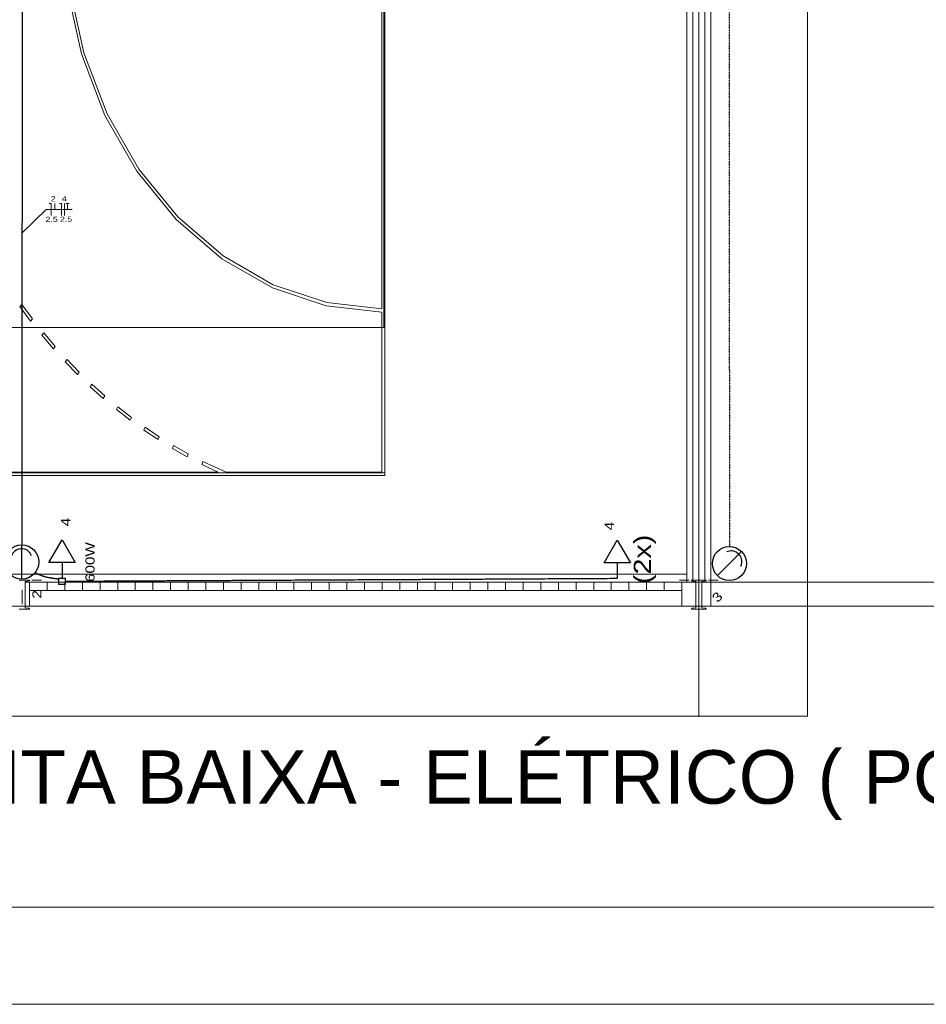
# Model space of a CAD drawing. Header units: millimetres. Extents: x 10050 to 25386, y -10594 to -3144.
# Tile 14 of 29: x 18627 to 20128, y -10594 to -8964. Entities that reach past the tile are written whole.
import ezdxf

# ---------------------------------------------------------------- set-up
doc = ezdxf.new("R2010")
doc.units = ezdxf.units.MM
doc.linetypes.add('JIS_02_1.2', pattern=[0.25, 0.125, -0.125])
for name, color, linetype in [('Anotação - Geral', 7, 'Continuous'), ('Interior - Mobiliário', 7, 'Continuous'), ('Janelas ARCHICAD', 7, 'Continuous'), ('Linha & Trama.2D', 7, 'Continuous'), ('Linha _ Trama.2D', 7, 'Continuous')]:
    doc.layers.add(name, color=color, linetype=linetype)
for name, color, linetype, lineweight in [('DI-Pontilhado', 7, 'Continuous', 20), ('EL-Condutos', 4, 'Continuous', 30), ('EL-Fios', 9, 'Continuous', 20), ('EL-Textos fios', 7, 'Continuous', 20), ('P-SIMBOL', 3, 'Continuous', 30), ('Textos', 7, 'Continuous', 5)]:
    doc.layers.add(name, color=color, linetype=linetype, lineweight=lineweight)
doc.styles.add('ARIAL', font='arial.ttf', dxfattribs={"width": 1.2})
doc.styles.add('GENERATED_STYLE_1', font='arial.ttf')

msp = doc.modelspace()

# ---------------------------------------------------------------- linework, layer by layer
at = {"layer": 'DI-Pontilhado'}
msp.add_line((14467.42, -9935.3), (20336.94, -9935.3), dxfattribs=at)
msp.add_lwpolyline([(19056.37, -4935.3), (20336.94, -4935.3), (20336.94, -6090.68), (20336.94, -6348.88), (20336.94, -9935.3), (19771.06, -9935.3), (19771.06, -7335.3), (19055.56, -7335.3)], close=True, dxfattribs=at)
for points in [[(21691.06, -9895.3), (19771.06, -9895.3)], [(19771.06, -9935.3), (21691.06, -9935.3)]]:
    msp.add_lwpolyline(points, dxfattribs=at)
at = {"layer": 'EL-Condutos', "linetype": 'JIS_02_1.2'}
msp.add_spline([(19800.39, -7393.58), (19800.46, -7510.84), (19800.52, -7620.69), (19800.57, -7723.65), (19800.63, -7820.24), (19800.68, -7911.01), (19800.72, -7996.47), (19800.77, -8077.17), (19800.81, -8153.63), (19800.85, -8226.37), (19800.89, -8295.94), (19800.92, -8362.85), (19800.96, -8427.65), (19800.99, -8490.85), (19801.03, -8553), (19801.06, -8614.62), (19801.09, -8676.23), (19801.13, -8738.38), (19801.16, -8801.58), (19801.2, -8866.38), (19801.23, -8933.29), (19801.27, -9002.86), (19801.31, -9075.6), (19801.35, -9152.06), (19801.4, -9232.76), (19801.44, -9318.22), (19801.49, -9408.99), (19801.55, -9505.59), (19801.6, -9608.54), (19801.66, -9718.39), (19801.73, -9835.66)], degree=3, dxfattribs=at)
at = {"layer": 'EL-Condutos', "linetype": 'Continuous'}
for points in [[(18632.18, -7439.24), (18632.09, -7554.22), (18632, -7661.93), (18631.92, -7762.88), (18631.85, -7857.59), (18631.78, -7946.58), (18631.71, -8030.38), (18631.65, -8109.51), (18631.59, -8184.47), (18631.53, -8255.8), (18631.48, -8324.01), (18631.43, -8389.62), (18631.38, -8453.15), (18631.33, -8515.12), (18631.28, -8576.06), (18631.23, -8636.47), (18631.18, -8696.89), (18631.14, -8757.82), (18631.09, -8819.79), (18631.04, -8883.33), (18630.98, -8948.94), (18630.93, -9017.15), (18630.87, -9088.47), (18630.81, -9163.44), (18630.75, -9242.56), (18630.68, -9326.36), (18630.61, -9415.36), (18630.54, -9510.07), (18630.46, -9611.02), (18630.37, -9718.72), (18630.28, -9833.7)], [(18652.52, -9879.49), (18654.27, -9880.45), (18656, -9881.34), (18657.69, -9882.15), (18659.36, -9882.9), (18660.99, -9883.59), (18662.59, -9884.21), (18664.16, -9884.78), (18665.7, -9885.3), (18667.21, -9885.77), (18668.69, -9886.19), (18670.14, -9886.58), (18671.55, -9886.92), (18672.94, -9887.23), (18674.29, -9887.51), (18675.62, -9887.76), (18676.91, -9887.98), (18678.17, -9888.19), (18679.4, -9888.38), (18680.6, -9888.56), (18681.77, -9888.73), (18682.9, -9888.89), (18684.01, -9889.06), (18685.08, -9889.22), (18686.13, -9889.39), (18687.14, -9889.57), (18688.12, -9889.76), (18689.07, -9889.96), (18689.99, -9890.19), (18690.87, -9890.44), (18691.73, -9890.71)], [(18702.39, -9893.87), (18746.33, -9893.63), (18787.46, -9893.42), (18825.98, -9893.21), (18862.09, -9893.02), (18895.99, -9892.84), (18927.88, -9892.68), (18957.97, -9892.52), (18986.45, -9892.37), (19013.53, -9892.22), (19039.42, -9892.09), (19064.31, -9891.96), (19088.4, -9891.83), (19111.89, -9891.71), (19135, -9891.58), (19157.91, -9891.46), (19180.84, -9891.34), (19203.98, -9891.22), (19227.54, -9891.1), (19251.71, -9890.97), (19276.71, -9890.84), (19302.72, -9890.7), (19329.96, -9890.55), (19358.62, -9890.4), (19388.91, -9890.24), (19421.03, -9890.07), (19455.17, -9889.89), (19491.55, -9889.7), (19530.37, -9889.5), (19571.82, -9889.28), (19616.11, -9889.04)]]:
    msp.add_spline(points, degree=3, dxfattribs=at)
at = {"layer": 'EL-Fios'}
for p, q in [((18675.6, -9268.72), (18678.94, -9268.72)), ((18678.94, -9288.72), (18678.94, -9268.72)), ((18684.9, -9278.72), (18684.9, -9268.72)), ((18692.54, -9268.72), (18695.87, -9268.72)), ((18695.87, -9288.72), (18695.87, -9268.72)), ((18700.87, -9288.72), (18700.87, -9268.72)), ((18703.2, -9268.72), (18708.54, -9268.72)), ((18705.87, -9278.72), (18705.87, -9268.72))]:
    msp.add_line(p, q, dxfattribs=at)
at = {"layer": 'EL-Textos fios'}
for p, q in [((18630.69, -9317.78), (18670.6, -9278.72)), ((18670.6, -9278.72), (18713.54, -9278.72))]:
    msp.add_line(p, q, dxfattribs=at)
at = {"layer": 'Interior - Mobiliário', "color": 102, "linetype": 'Continuous', "lineweight": 0}
for p, q in [((19731.06, -9882.04), (19731.06, -7395.34)), ((19231.06, -7558.69), (19231.06, -9718.69)), ((19231.06, -9718.69), (19231.06, -7558.69)), ((19226.61, -9443.27), (19226.61, -7834.11)), ((18728.93, -9021.19), (18705.09, -8912.62)), ((18709.47, -8911.69), (18733.11, -9019.35)), ((18767.86, -9123.13), (18728.93, -9021.19)), ((18733.11, -9019.35), (18771.72, -9120.43)), ((18820.72, -9215.38), (18767.86, -9123.13)), ((18771.72, -9120.43), (18824.13, -9211.91)), ((18885.92, -9295.15), (18820.72, -9215.38)), ((18824.13, -9211.91), (18888.78, -9291.02)), ((18961.5, -9360.07), (18885.92, -9295.15)), ((18888.78, -9291.02), (18963.72, -9355.39)), ((19045.17, -9408.16), (18961.5, -9360.07)), ((18963.72, -9355.39), (19046.7, -9403.09)), ((19046.7, -9403.09), (19135.21, -9432.68)), ((19134.44, -9438), (19045.17, -9408.16)), ((18627.11, -9439.17), (18630.46, -9435.63)), ((18630.46, -9435.63), (18648.23, -9459.56)), ((19135.21, -9432.68), (19226.61, -9443.27)), ((18644.98, -9463.24), (18627.11, -9439.17)), ((19226.61, -9448.67), (19134.44, -9438)), ((19226.61, -9713.29), (19226.61, -9448.67)), ((18648.23, -9459.56), (18644.98, -9463.24)), ((18663.5, -9486.58), (18666.65, -9482.77)), ((18666.65, -9482.77), (18685.7, -9505.21)), ((18682.65, -9509.15), (18663.5, -9486.58)), ((18685.7, -9505.21), (18682.65, -9509.15)), ((18702.41, -9530.94), (18705.35, -9526.88)), ((18722.76, -9551.91), (18702.41, -9530.94)), ((18705.35, -9526.88), (18725.59, -9547.74)), ((18725.59, -9547.74), (18722.76, -9551.91)), ((18743.68, -9572.05), (18746.38, -9567.76)), ((18765.13, -9591.33), (18743.68, -9572.05)), ((18746.38, -9567.76), (18767.72, -9586.94)), ((18767.72, -9586.94), (18765.13, -9591.33)), ((18787.1, -9609.73), (18789.57, -9605.24)), ((18809.57, -9627.24), (18787.1, -9609.73)), ((18789.57, -9605.24), (18811.91, -9622.65)), ((18811.91, -9622.65), (18809.57, -9627.24)), ((18832.51, -9643.83), (18834.72, -9639.14)), ((18855.88, -9659.48), (18832.51, -9643.83)), ((18834.72, -9639.14), (18857.97, -9654.71)), ((18857.97, -9654.71), (18855.88, -9659.48)), ((18879.68, -9674.17), (18881.63, -9669.32)), ((18903.86, -9687.9), (18879.68, -9674.17)), ((18881.63, -9669.32), (18905.68, -9682.97)), ((18905.68, -9682.97), (18903.86, -9687.9)), ((18928.41, -9700.64), (18930.09, -9695.64)), ((18930.09, -9695.64), (18968.55, -9713.29)), ((18955.34, -9713.29), (18928.41, -9700.64)), ((19231.06, -9718.69), (15671.06, -9718.69)), ((15671.06, -9718.69), (19231.06, -9718.69)), ((17653.43, -9713.29), (18955.34, -9713.29)), ((18968.55, -9713.29), (19226.61, -9713.29))]:
    msp.add_line(p, q, dxfattribs=at)
at = {"layer": 'Interior - Mobiliário', "color": 124, "linetype": 'Continuous', "lineweight": 0}
for p, q in [((19741.06, -9895.3), (19741.06, -8658.45)), ((19751.06, -8658.45), (19751.06, -9895.3)), ((19761.06, -8658.45), (19761.06, -9895.3)), ((19761.06, -9895.3), (19741.06, -9895.3))]:
    msp.add_line(p, q, dxfattribs=at)
at = {"layer": 'Janelas ARCHICAD', "color": 30, "linetype": 'Continuous', "lineweight": 0}
for p, q in [((19723.06, -9895.3), (18643.06, -9895.3)), ((19723.06, -9895.3), (18643.06, -9895.3)), ((18643.06, -9895.3), (18643.06, -9909.3)), ((18643.06, -9895.3), (18643.06, -9909.3)), ((19723.06, -9895.3), (18643.06, -9895.3)), ((19723.06, -9895.3), (18643.06, -9895.3)), ((18643.06, -9895.3), (18643.06, -9909.3)), ((18643.06, -9895.3), (18643.06, -9909.3)), ((18672.34, -9909.3), (18672.34, -9895.3)), ((18672.34, -9909.3), (18672.34, -9895.3)), ((18730.71, -9909.3), (18730.71, -9895.3)), ((18730.71, -9909.3), (18730.71, -9895.3)), ((18759.89, -9909.3), (18759.89, -9895.3)), ((18759.89, -9909.3), (18759.89, -9895.3)), ((18789.07, -9909.3), (18789.07, -9895.3)), ((18789.07, -9909.3), (18789.07, -9895.3)), ((18818.26, -9909.3), (18818.26, -9895.3)), ((18818.26, -9909.3), (18818.26, -9895.3)), ((18847.44, -9909.3), (18847.44, -9895.3)), ((18847.44, -9909.3), (18847.44, -9895.3)), ((18876.63, -9909.3), (18876.63, -9895.3)), ((18876.63, -9909.3), (18876.63, -9895.3)), ((18905.81, -9909.3), (18905.81, -9895.3)), ((18905.81, -9909.3), (18905.81, -9895.3)), ((18934.99, -9909.3), (18934.99, -9895.3)), ((18934.99, -9909.3), (18934.99, -9895.3)), ((18964.18, -9909.3), (18964.18, -9895.3)), ((18964.18, -9909.3), (18964.18, -9895.3)), ((18993.36, -9909.3), (18993.36, -9895.3)), ((18993.36, -9909.3), (18993.36, -9895.3)), ((19022.55, -9909.3), (19022.55, -9895.3)), ((19022.55, -9909.3), (19022.55, -9895.3)), ((19051.73, -9909.3), (19051.73, -9895.3)), ((19051.73, -9909.3), (19051.73, -9895.3)), ((19080.92, -9909.3), (19080.92, -9895.3)), ((19080.92, -9909.3), (19080.92, -9895.3)), ((19110.1, -9909.3), (19110.1, -9895.3)), ((19110.1, -9909.3), (19110.1, -9895.3)), ((19139.28, -9909.3), (19139.28, -9895.3)), ((19139.28, -9909.3), (19139.28, -9895.3)), ((19168.47, -9909.3), (19168.47, -9895.3)), ((19168.47, -9909.3), (19168.47, -9895.3)), ((19197.65, -9909.3), (19197.65, -9895.3)), ((19197.65, -9909.3), (19197.65, -9895.3)), ((19226.84, -9909.3), (19226.84, -9895.3)), ((19226.84, -9909.3), (19226.84, -9895.3)), ((19256.02, -9909.3), (19256.02, -9895.3)), ((19256.02, -9909.3), (19256.02, -9895.3)), ((19285.21, -9909.3), (19285.21, -9895.3)), ((19285.21, -9909.3), (19285.21, -9895.3)), ((19314.39, -9909.3), (19314.39, -9895.3)), ((19314.39, -9909.3), (19314.39, -9895.3)), ((19343.57, -9909.3), (19343.57, -9895.3)), ((19343.57, -9909.3), (19343.57, -9895.3)), ((19372.76, -9909.3), (19372.76, -9895.3)), ((19372.76, -9909.3), (19372.76, -9895.3)), ((19401.94, -9909.3), (19401.94, -9895.3)), ((19401.94, -9909.3), (19401.94, -9895.3)), ((19431.13, -9909.3), (19431.13, -9895.3)), ((19431.13, -9909.3), (19431.13, -9895.3)), ((19460.31, -9909.3), (19460.31, -9895.3)), ((19460.31, -9909.3), (19460.31, -9895.3)), ((19489.49, -9909.3), (19489.49, -9895.3)), ((19489.49, -9909.3), (19489.49, -9895.3)), ((19518.68, -9909.3), (19518.68, -9895.3)), ((19518.68, -9909.3), (19518.68, -9895.3)), ((19547.86, -9909.3), (19547.86, -9895.3)), ((19547.86, -9909.3), (19547.86, -9895.3)), ((19577.05, -9909.3), (19577.05, -9895.3)), ((19577.05, -9909.3), (19577.05, -9895.3)), ((19606.23, -9909.3), (19606.23, -9895.3)), ((19606.23, -9909.3), (19606.23, -9895.3)), ((19635.42, -9909.3), (19635.42, -9895.3)), ((19635.42, -9909.3), (19635.42, -9895.3)), ((19664.6, -9909.3), (19664.6, -9895.3)), ((19664.6, -9909.3), (19664.6, -9895.3)), ((19693.78, -9909.3), (19693.78, -9895.3)), ((19693.78, -9909.3), (19693.78, -9895.3)), ((19723.06, -9895.3), (19723.06, -9909.3)), ((19723.06, -9895.3), (19723.06, -9909.3)), ((19723.06, -9895.3), (19723.06, -9909.3)), ((19723.06, -9895.3), (19723.06, -9909.3)), ((18643.06, -9909.3), (18643.06, -9935.3)), ((18643.06, -9909.3), (18643.06, -9935.3)), ((19723.06, -9909.3), (19723.06, -9935.3)), ((19723.06, -9909.3), (19723.06, -9935.3)), ((19723.06, -9935.3), (18643.06, -9935.3)), ((19723.06, -9935.3), (18643.06, -9935.3))]:
    msp.add_line(p, q, dxfattribs=at)
at = {"layer": 'Linha & Trama.2D', "color": 7, "linetype": 'Continuous', "lineweight": 0}
for p, q in [((25225.47, -10433.15), (10454.29, -10433.15)), ((25386.47, -10594.15), (10050.29, -10594.15)), ((10050.29, -10594.15), (25386.47, -10594.15)), ((10050.29, -10594.15), (25225.47, -10594.15))]:
    msp.add_line(p, q, dxfattribs=at)
at = {"layer": 'Linha _ Trama.2D', "color": 97, "linetype": 'Continuous', "lineweight": 0}
for p, q in [((19751.06, -7152.3), (19751.06, -10118.3)), ((19229.38, -7675.55), (19229.38, -9473.87)), ((19229.38, -9473.87), (15670.46, -9473.87)), ((19751.06, -9876.04), (19751.06, -9852.04)), ((15171.06, -9882.04), (19731.06, -9882.04)), ((18631.06, -9908.04), (18631.06, -9932.04)), ((18647.06, -9892.04), (18663.06, -9892.04)), ((18701.52, -9909.3), (18701.52, -9895.3)), ((18701.52, -9909.3), (18701.52, -9895.3)), ((19735.06, -9892.04), (19719.06, -9892.04)), ((19746.12, -9895.3), (19731.06, -9895.3)), ((19751.06, -9908.04), (19751.06, -9932.04)), ((19771.06, -9895.3), (19756, -9895.3)), ((19767.06, -9892.04), (19783.06, -9892.04)), ((19723.06, -9909.3), (18643.06, -9909.3)), ((19723.06, -9909.3), (18643.06, -9909.3))]:
    msp.add_line(p, q, dxfattribs=at)
for points in [[(15091.06, -9935.3), (19114.84, -9935.3), (19771.06, -9935.3), (19771.06, -7335.3), (15091.06, -7335.3)], [(15670.46, -7559.66), (19231.37, -7559.66), (19231.37, -9714.28), (15670.46, -9714.28)], [(19763.06, -9940.04), (19763.06, -9939.54), (19762.86, -9939.01), (19762.37, -9938.75), (19756.69, -9937.95), (19756.2, -9937.68), (19756, -9937.16), (19756, -9894.92), (19756.2, -9894.39), (19756.69, -9894.12), (19762.37, -9893.33), (19762.86, -9893.06), (19763.06, -9892.54), (19763.06, -9892.04), (19756, -9892.04), (19746.12, -9892.04), (19739.06, -9892.04), (19739.06, -9892.54), (19739.26, -9893.06), (19739.75, -9893.33), (19745.43, -9894.12), (19745.92, -9894.39), (19746.12, -9894.92), (19746.12, -9937.16), (19745.92, -9937.68), (19745.43, -9937.95), (19739.75, -9938.75), (19739.26, -9939.01), (19739.06, -9939.54), (19739.06, -9940.04), (19746.12, -9940.04), (19756, -9940.04)]]:
    msp.add_lwpolyline(points, close=True, dxfattribs=at)
for points in [[(19731.06, -7375.3), (19731.06, -9895.3)], [(19771.06, -9895.3), (19771.06, -7375.3)], [(19931.06, -8634.38), (19931.06, -10117.38)], [(18626.12, -9940.04), (18636, -9940.04), (18643.06, -9940.04), (18643.06, -9939.54), (18642.86, -9939.01), (18642.37, -9938.75), (18636.69, -9937.95), (18636.2, -9937.68), (18636, -9937.16), (18636, -9894.92), (18636.2, -9894.39), (18636.69, -9894.12), (18642.37, -9893.33), (18642.86, -9893.06), (18643.06, -9892.54), (18643.06, -9892.04), (18636, -9892.04), (18626.12, -9892.04)], [(18643.06, -9895.3), (18636, -9895.3)], [(19731.06, -9895.3), (19723.06, -9895.3)], [(18636, -9935.3), (18643.06, -9935.3)], [(19723.06, -9935.3), (19746.12, -9935.3)], [(19756, -9935.3), (19771.06, -9935.3)], [(19931.06, -10117.38), (14931.06, -10117.38)]]:
    msp.add_lwpolyline(points, dxfattribs=at)
at = {"layer": 'P-SIMBOL'}
for p, q in [((18675.38, -9862.99), (18697.03, -9825.49)), ((18697.03, -9825.49), (18718.68, -9862.99)), ((19594.46, -9863.45), (19616.11, -9825.95)), ((19616.11, -9825.95), (19637.76, -9863.45)), ((18630.26, -9890.35), (18630.26, -9833.85)), ((19781.77, -9884.59), (19821.72, -9844.64)), ((18718.68, -9862.99), (18675.38, -9862.99)), ((18697.03, -9862.99), (18697.03, -9888.59)), ((19637.76, -9863.45), (19594.46, -9863.45)), ((19616.11, -9863.45), (19616.11, -9889.04)), ((18691.73, -9888.59), (18702.34, -9888.59)), ((18691.73, -9899.2), (18691.73, -9888.59)), ((18702.34, -9888.59), (18702.34, -9899.2)), ((18702.34, -9899.2), (18691.73, -9899.2))]:
    msp.add_line(p, q, dxfattribs=at)
for points in [[(18646.49, -9851.65), (18645.52, -9849.48), (18644.26, -9847.46), (18642.74, -9845.63), (18640.99, -9844.02), (18639.04, -9842.66), (18636.92, -9841.58), (18634.68, -9840.79), (18632.35, -9840.31), (18629.97, -9840.15), (18627.6, -9840.31), (18625.27, -9840.79), (18623.02, -9841.58), (18620.91, -9842.66), (18618.95, -9844.02), (18617.2, -9845.63), (18615.68, -9847.46), (18614.42, -9849.48), (18613.45, -9851.65)], [(19820.61, -9868.71), (19821.46, -9866.48), (19821.99, -9864.17), (19822.21, -9861.8), (19822.11, -9859.42), (19821.69, -9857.08), (19820.96, -9854.81), (19819.93, -9852.67), (19818.62, -9850.68), (19817.06, -9848.89), (19815.27, -9847.33), (19813.28, -9846.02), (19811.14, -9844.99), (19808.87, -9844.26), (19806.53, -9843.84), (19804.15, -9843.74), (19801.79, -9843.96), (19799.47, -9844.5), (19797.24, -9845.34)]]:
    msp.add_lwpolyline(points, dxfattribs=at)
for centre in [(18630.26, -9862.1), (19801.74, -9864.62)]:
    msp.add_circle(centre, 28.25, dxfattribs=at)

# ---------------------------------------------------------------- texts
at = {"layer": 'Anotação - Geral', "color": 7, "linetype": 'Continuous', "lineweight": 0, "style": 'GENERATED_STYLE_1'}
msp.add_text('PLANTA BAIXA - ELÉTRICO ( PONTOS DE FORÇA E CIRCUITOS )', height=88.55, dxfattribs=at).set_placement((18304.91, -10262.18))
at = {"layer": 'EL-Textos fios', "width": 10.4, "attachment_point": 8, "line_spacing_factor": 0.798, "style": 'ARIAL'}
for s, insert, char_height in [('2', (18682.41, -9265.26), 8.67), ('4', (18700.88, -9265.26), 8.67), ('2.5', (18679.74, -9299.31), 8.667), ('2.5', (18703.67, -9299.17), 8.667)]:
    msp.add_mtext(s, dxfattribs=dict(at, insert=insert, char_height=char_height))
at = {"layer": 'P-SIMBOL', "insert": (19680.15, -9898.44), "char_height": 28.24, "width": 134.3291, "attachment_point": 7, "rotation": 90.00021, "line_spacing_factor": 0.6, "style": 'ARIAL'}
msp.add_mtext('(2x)', dxfattribs=at)
at = {"layer": 'Textos', "char_height": 15, "attachment_point": 8, "line_spacing_factor": 0.6, "style": 'ARIAL'}
for s, insert, width, rotation in [('4', (18710.52, -9796.1), 23.3584, 90.00021), ('4', (19610.4, -9802.54), 23.3584, 90.00021), ('600W', (18750.98, -9862.26), 109.7168, 90.00021), ('2', (18662.88, -9915.57), 23.3584, 90.00021), ('3', (19787, -9925.49), 23.3584, 45.00011)]:
    msp.add_mtext(s, dxfattribs=dict(at, insert=insert, width=width, rotation=rotation))

doc.saveas('drawing.dxf')
